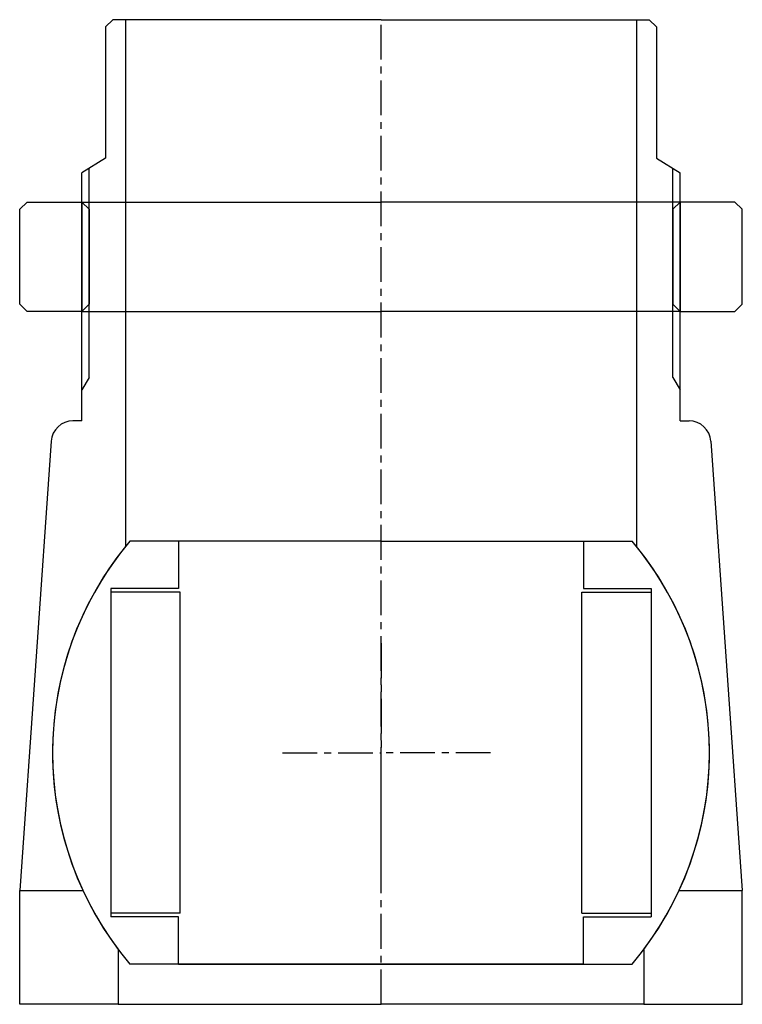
# Model space of a CAD drawing. Header units: millimetres. Extents: x -50 to 50, y 0 to 135.
import ezdxf

# ---------------------------------------------------------------- set-up
doc = ezdxf.new("R2010")
doc.units = ezdxf.units.MM
doc.header["$LTSCALE"] = 0.15
doc.header["$MEASUREMENT"] = 0
doc.linetypes.add('CENTER', pattern=[50.8, 31.75, -6.35, 6.35, -6.35])
doc.layers.get('0').update_dxf_attribs({"linetype": 'CONTINUOUS'})
doc.layers.add('CENTER', color=1, linetype='CENTER')

# ---------------------------------------------------------------- blocks, each defined once
blk = doc.blocks.new('5BT-98-90-house')
for p, q in [((-36.75, 100.5), (-37.75, 99.5)), ((-35, 100.5), (-36.75, 100.5)), ((-35, 100.5), (-35, 28.28)), ((0, 100.5), (-35, 100.5)), ((0, 100.5), (35, 100.5)), ((35, 100.5), (35, 28.28)), ((35, 100.5), (36.75, 100.5)), ((36.75, 100.5), (37.75, 99.5)), ((-37.75, 99.5), (-37.75, 81.5)), ((37.75, 99.5), (37.75, 81.5)), ((-37.75, 81.5), (-41, 79.5)), ((37.75, 81.5), (41, 79.5)), ((-40, 51.43), (-40, 80.12)), ((40, 51.43), (40, 80.12)), ((-41, 45.5), (-41, 79.5)), ((41, 45.5), (41, 79.5)), ((-40, 51.43), (-41, 49.74)), ((40, 51.43), (41, 49.74)), ((-41, 45.5), (-42.2, 45.5)), ((41, 45.5), (42.2, 45.5)), ((-45.19, 42.69), (-49.5, -18.9)), ((45.19, 42.69), (49.5, -18.9)), ((-49.5, -34.5), (-49.5, -18.9)), ((-49.5, -18.9), (-40.84, -18.9)), ((40.84, -18.9), (49.5, -18.9)), ((49.5, -34.5), (49.5, -18.9)), ((-36, -27), (-36, -34.5)), ((36, -27), (36, -34.5)), ((-36, -34.5), (-49.5, -34.5)), ((-36, -34.5), (0, -34.5)), ((36, -34.5), (0, -34.5)), ((36, -34.5), (49.5, -34.5))]:
    blk.add_line(p, q)
for centre, radius, start, end in [((-42.2, 42.5), 3, 89.9974, 176.3089), ((42.2, 42.5), 3, 3.6915, 90), ((0, 0), 45, 141.0576, 216.8699), ((0, 0), 45, 323.1301, 38.9424)]:
    blk.add_arc(centre, radius, start, end)
at = {"layer": 'CENTER'}
blk.add_line((0, -34.5), (0, 100.5), dxfattribs=at)
blk = doc.blocks.new('5BT-98-90-nut')
for p, q in [((-48.5, 15), (-49.5, 14)), ((-48.5, 15), (-41, 15)), ((-41, 15), (0, 15)), ((-41, 15), (-41, 0)), ((-41, 15), (-40, 14)), ((41, 15), (0, 15)), ((41, 15), (40, 14)), ((41, 15), (41, 0)), ((48.5, 15), (41, 15)), ((48.5, 15), (49.5, 14)), ((-49.5, 1), (-49.5, 14)), ((-40, 14), (-40, 1)), ((40, 14), (40, 1)), ((49.5, 1), (49.5, 14)), ((-48.5, 0), (-49.5, 1)), ((-41, 0), (-48.5, 0)), ((-40, 1), (-41, 0)), ((-41, 0), (0, 0)), ((41, 0), (0, 0)), ((40, 1), (41, 0)), ((41, 0), (48.5, 0)), ((48.5, 0), (49.5, 1))]:
    blk.add_line(p, q)
blk = doc.blocks.new('Ball-90-55')
for p, q in [((0, 29), (-34.41, 29)), ((-27.75, 29), (-27.75, 22.5)), ((0, 29), (34.41, 29)), ((27.75, 29), (27.75, 22.5)), ((-27.75, 22.5), (-37, 22.5)), ((-37, 22.5), (-37, -22.5)), ((-27.5, 22), (-37, 22)), ((-27.5, -22), (-27.5, 22)), ((27.5, 22), (37, 22)), ((27.5, -22), (27.5, 22)), ((27.75, 22.5), (37, 22.5)), ((37, 22.5), (37, -22.5)), ((-27.5, -22), (-37, -22)), ((-27.75, -22.5), (-37, -22.5)), ((-27.75, -29), (-27.75, -22.5)), ((27.5, -22), (37, -22)), ((27.75, -29), (27.75, -22.5)), ((27.75, -22.5), (37, -22.5)), ((0, -29), (-34.41, -29)), ((-27.75, -29), (0, -29)), ((0, -29), (34.41, -29)), ((27.75, -29), (0, -29))]:
    blk.add_line(p, q)
for start, end in [(139.876, 220.124), (319.876, 40.124)]:
    blk.add_arc((0, 0), 45, start, end)
at = {"layer": 'CENTER'}
for p in [(0, 15), (-13.5, 0), (0, -15), (15, 0)]:
    blk.add_line(p, (0, 0), dxfattribs=at)

msp = doc.modelspace()

# ---------------------------------------------------------------- block references
for name, p in [('5BT-98-90-house', (0, 34.5)), ('5BT-98-90-nut', (0, 95)), ('Ball-90-55', (0, 34.5))]:
    msp.add_blockref(name, p)

doc.saveas('drawing.dxf')
